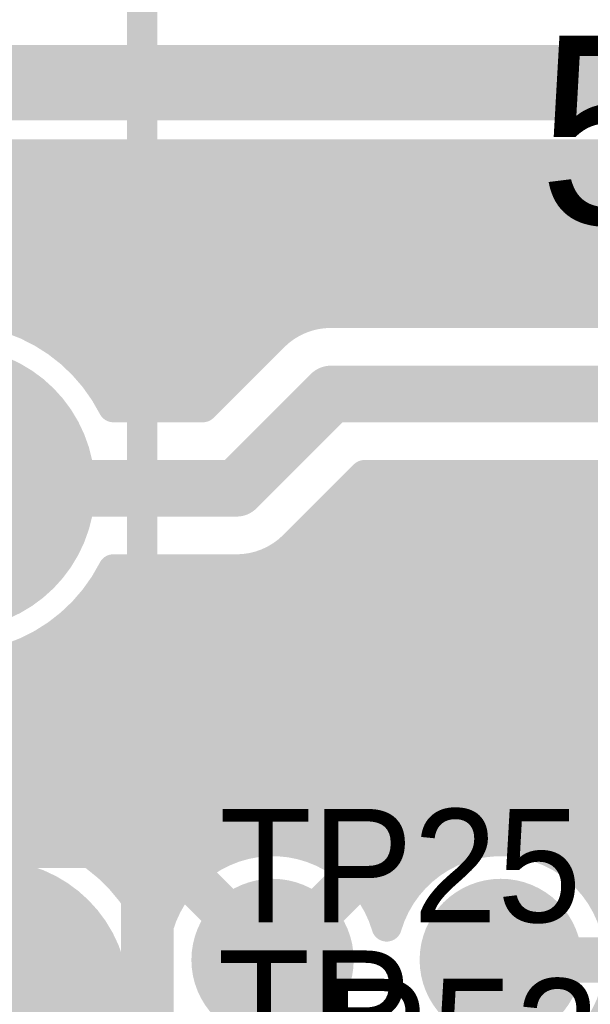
# Model space of a CAD drawing. Extents: x 7.17 to 14.1, y 4 to 11.75.
# Tile 187 of 219: x 11.05 to 11.2, y 8.28 to 8.54. Entities that reach past the tile are written whole.
import ezdxf

# ---------------------------------------------------------------- set-up
doc = ezdxf.new("R2010")
doc.units = 0
doc.layers.get('0').update_dxf_attribs({"linetype": 'CONTINUOUS'})
for name, color, linetype in [('BOTTOMLAYER', 5, 'CONTINUOUS'), ('BOTTOMSOLDER', 6, 'CONTINUOUS'), ('MECHANICAL1', 6, 'CONTINUOUS'), ('MULTILAYER', 9, 'CONTINUOUS'), ('TOPLAYER', 1, 'CONTINUOUS'), ('TOPOVERLAY', 2, 'CONTINUOUS'), ('TOPSOLDER', 216, 'CONTINUOUS')]:
    doc.layers.add(name, color=color, linetype=linetype)

# ---------------------------------------------------------------- blocks, each defined once
blk = doc.blocks.new('RELAY44_23')
at = {"layer": 'BOTTOMSOLDER', "const_width": 0.0375}
blk.add_lwpolyline([(0.68125, 0, 1), (0.71875, 0, 1)], format="xyb", close=True, dxfattribs=at)
at = {"layer": 'MECHANICAL1', "const_width": 0.008}
for points in [[(0.75, -0.05), (0.75, 0.35)], [(-0.05, -0.05), (0.75, -0.05)]]:
    blk.add_lwpolyline(points, dxfattribs=at)
at = {"layer": 'MECHANICAL1', "const_width": 0.004}
blk.add_lwpolyline([(0.748, -0.05, 1), (0.752, -0.05, 1)], format="xyb", close=True, dxfattribs=at)
blk.add_lwpolyline([(0.748, -0.05, 1), (0.752, -0.05, 1)], format="xyb", close=True, dxfattribs=at)
at = {"layer": 'MULTILAYER', "const_width": 0.0335}
blk.add_lwpolyline([(0.68325, 0, 1), (0.71675, 0, 1)], format="xyb", close=True, dxfattribs=at)
at = {"layer": 'TOPOVERLAY', "const_width": 0.008}
for points in [[(0.75, -0.05), (0.75, 0.35)], [(-0.05, -0.05), (0.75, -0.05)]]:
    blk.add_lwpolyline(points, dxfattribs=at)
at = {"layer": 'TOPOVERLAY', "const_width": 0.004}
blk.add_lwpolyline([(0.748, -0.05, 1), (0.752, -0.05, 1)], format="xyb", close=True, dxfattribs=at)
blk.add_lwpolyline([(0.748, -0.05, 1), (0.752, -0.05, 1)], format="xyb", close=True, dxfattribs=at)
at = {"layer": 'TOPSOLDER', "const_width": 0.0375}
blk.add_lwpolyline([(0.68125, 0, 1), (0.71875, 0, 1)], format="xyb", close=True, dxfattribs=at)
blk = doc.blocks.new('TEST_POINT_PAD_3_27')
at = {"layer": 'BOTTOMSOLDER', "const_width": 0.0365}
blk.add_lwpolyline([(-0.01825, 0, 1), (0.01825, 0, 1)], format="xyb", close=True, dxfattribs=at)
at = {"layer": 'MECHANICAL1', "const_width": 0.01}
for points in [[(-0.03937, 0.03937), (-0.03937, -0.03937)], [(0, 0.03937), (-0.03937, 0.03937)], [(0.03937, 0.03937), (0, 0.03937)], [(0.03937, 0.03937), (0.03937, -0.03937)], [(0.03937, -0.03937), (-0.03937, -0.03937)]]:
    blk.add_lwpolyline(points, dxfattribs=at)
at = {"layer": 'MECHANICAL1', "const_width": 0.005}
for points in [[(-0.04187, 0.03937, 1), (-0.03687, 0.03937, 1)], [(-0.04187, 0.03937, 1), (-0.03687, 0.03937, 1)], [(-0.0025, 0.03937, 1), (0.0025, 0.03937, 1)], [(-0.0025, 0.03937, 1), (0.0025, 0.03937, 1)], [(0.03687, 0.03937, 1), (0.04187, 0.03937, 1)], [(0.03687, 0.03937, 1), (0.04187, 0.03937, 1)], [(-0.04187, -0.03937, 1), (-0.03687, -0.03937, 1)], [(-0.04187, -0.03937, 1), (-0.03687, -0.03937, 1)], [(0.03687, -0.03937, 1), (0.04187, -0.03937, 1)], [(0.03687, -0.03937, 1), (0.04187, -0.03937, 1)]]:
    blk.add_lwpolyline(points, format="xyb", close=True, dxfattribs=at)
at = {"layer": 'MULTILAYER', "const_width": 0.0325}
blk.add_lwpolyline([(-0.01625, 0, 1), (0.01625, 0, 1)], format="xyb", close=True, dxfattribs=at)
at = {"layer": 'TOPOVERLAY', "const_width": 0.01}
for points in [[(-0.043307, 0.043307), (-0.043307, -0.043307)], [(0.043307, 0.043307), (-0.043307, 0.043307)], [(0.043307, 0.043307), (0.043307, 0.03937)], [(0.043307, 0.03937), (0.043307, -0.043307)], [(0.043307, -0.043307), (-0.043307, -0.043307)]]:
    blk.add_lwpolyline(points, dxfattribs=at)
at = {"layer": 'TOPOVERLAY', "const_width": 0.005}
for points in [[(-0.045807, 0.043307, 1), (-0.040807, 0.043307, 1)], [(-0.045807, 0.043307, 1), (-0.040807, 0.043307, 1)], [(0.040807, 0.043307, 1), (0.045807, 0.043307, 1)], [(0.040807, 0.043307, 1), (0.045807, 0.043307, 1)], [(0.040807, 0.03937, 1), (0.045807, 0.03937, 1)], [(0.040807, 0.03937, 1), (0.045807, 0.03937, 1)], [(-0.045807, -0.043307, 1), (-0.040807, -0.043307, 1)], [(-0.045807, -0.043307, 1), (-0.040807, -0.043307, 1)], [(0.040807, -0.043307, 1), (0.045807, -0.043307, 1)], [(0.040807, -0.043307, 1), (0.045807, -0.043307, 1)]]:
    blk.add_lwpolyline(points, format="xyb", close=True, dxfattribs=at)
at = {"layer": 'TOPSOLDER', "const_width": 0.0365}
blk.add_lwpolyline([(-0.01825, 0, 1), (0.01825, 0, 1)], format="xyb", close=True, dxfattribs=at)

msp = doc.modelspace()

# ---------------------------------------------------------------- linework, layer by layer
at = {"layer": 'BOTTOMLAYER'}
for points, const_width in [([(10.627904, 8.52), (11.737904, 8.52)], 0.015), ([(10.627904, 8.4985), (11.728998, 8.4985)], 0.008), ([(10.855504, 8.309914), (11.04409, 8.4985)], 0.008), ([(10.876231, 8.4985), (11.049162, 8.325569)], 0.008), ([(11.010582, 8.4985), (11.052073, 8.457009)], 0.008), ([(11.011415, 8.458754), (11.051161, 8.4985)], 0.008), ([(11.017653, 8.4985), (11.079653, 8.4365)], 0.008), ([(11.021479, 8.461747), (11.058232, 8.4985)], 0.008), ([(11.024724, 8.4985), (11.086724, 8.4365)], 0.008), ([(11.029299, 8.462496), (11.065303, 8.4985)], 0.008), ([(11.031795, 8.4985), (11.093796, 8.4365)], 0.008), ([(11.035984, 8.462109), (11.072374, 8.4985)], 0.008), ([(11.038867, 8.4985), (11.098432, 8.438934)], 0.008), ([(11.041904, 8.460959), (11.079445, 8.4985)], 0.008), ([(11.045938, 8.4985), (11.101968, 8.44247)], 0.008), ([(11.04724, 8.459224), (11.086517, 8.4985)], 0.008), ([(11.052089, 8.457001), (11.093588, 8.4985)], 0.008), ([(11.053009, 8.4985), (11.105504, 8.446005)], 0.008), ([(11.056509, 8.45435), (11.100659, 8.4985)], 0.008), ([(11.06008, 8.4985), (11.109039, 8.449541)], 0.008), ([(11.060534, 8.451305), (11.10773, 8.4985)], 0.008), ([(11.064183, 8.447882), (11.114801, 8.4985)], 0.008), ([(11.067151, 8.4985), (11.112575, 8.453076)], 0.008), ([(11.067458, 8.444086), (11.121872, 8.4985)], 0.008), ([(11.07035, 8.439907), (11.128943, 8.4985)], 0.008), ([(11.074014, 8.4365), (11.136014, 8.4985)], 0.008), ([(11.074222, 8.4985), (11.116176, 8.456546)], 0.008), ([(11.081085, 8.4365), (11.143085, 8.4985)], 0.008), ([(11.081293, 8.4985), (11.120472, 8.459321)], 0.008), ([(11.088156, 8.4365), (11.150156, 8.4985)], 0.008), ([(11.088364, 8.4985), (11.125766, 8.461098)], 0.008), ([(11.095228, 8.4365), (11.157227, 8.4985)], 0.008), ([(11.095435, 8.4985), (11.132435, 8.4615)], 0.008), ([(11.102507, 8.4985), (11.139506, 8.4615)], 0.008), ([(11.109578, 8.4985), (11.146578, 8.4615)], 0.008), ([(11.116649, 8.4985), (11.153649, 8.4615)], 0.008), ([(11.12372, 8.4985), (11.16072, 8.4615)], 0.008), ([(11.127117, 8.461319), (11.164299, 8.4985)], 0.008), ([(11.130791, 8.4985), (11.167791, 8.4615)], 0.008), ([(11.13437, 8.4615), (11.17137, 8.4985)], 0.008), ([(11.137862, 8.4985), (11.174862, 8.4615)], 0.008), ([(11.141441, 8.4615), (11.178441, 8.4985)], 0.008), ([(11.144933, 8.4985), (11.181933, 8.4615)], 0.008), ([(11.148512, 8.4615), (11.185512, 8.4985)], 0.008), ([(11.152004, 8.4985), (11.189004, 8.4615)], 0.008), ([(11.155583, 8.4615), (11.192583, 8.4985)], 0.008), ([(11.159075, 8.4985), (11.196075, 8.4615)], 0.008), ([(11.162654, 8.4615), (11.199654, 8.4985)], 0.008), ([(11.166146, 8.4985), (11.203146, 8.4615)], 0.008), ([(11.169725, 8.4615), (11.206725, 8.4985)], 0.008), ([(11.173217, 8.4985), (11.210218, 8.4615)], 0.008), ([(11.176796, 8.4615), (11.213796, 8.4985)], 0.008), ([(11.180289, 8.4985), (11.217289, 8.4615)], 0.008), ([(11.183867, 8.4615), (11.220867, 8.4985)], 0.008), ([(11.18736, 8.4985), (11.22436, 8.4615)], 0.008), ([(11.190938, 8.4615), (11.227939, 8.4985)], 0.008), ([(11.194431, 8.4985), (11.231431, 8.4615)], 0.008), ([(11.19801, 8.4615), (11.23501, 8.4985)], 0.008), ([(11.201502, 8.4985), (11.238502, 8.4615)], 0.008), ([(11.129904, 8.4615), (11.684904, 8.4615)], 0.008), ([(11.095998, 8.4365), (11.114701, 8.455203)], 0.008), ([(11.104904, 8.415), (11.129904, 8.44)], 0.015), ([(11.129904, 8.44), (11.684904, 8.44)], 0.015), ([(11.07226, 8.4365), (11.095998, 8.4365)], 0.008), ([(11.029904, 8.415), (11.104904, 8.415)], 0.015), ([(11.048133, 8.325766), (11.140867, 8.4185)], 0.008), ([(11.05381, 8.324372), (11.147939, 8.4185)], 0.008), ([(11.058936, 8.322427), (11.15501, 8.4185)], 0.008), ([(11.063594, 8.320013), (11.162081, 8.4185)], 0.008), ([(11.067831, 8.317179), (11.169152, 8.4185)], 0.008), ([(11.071676, 8.313953), (11.176223, 8.4185)], 0.008), ([(11.075138, 8.310344), (11.183294, 8.4185)], 0.008), ([(11.078216, 8.306351), (11.190365, 8.4185)], 0.008), ([(11.080893, 8.301957), (11.197436, 8.4185)], 0.008), ([(11.106484, 8.320477), (11.204507, 8.4185)], 0.008), ([(11.114578, 8.3215), (11.211578, 8.4185)], 0.008), ([(11.120107, 8.399797), (11.13881, 8.4185)], 0.008), ([(11.120967, 8.320818), (11.218649, 8.4185)], 0.008), ([(11.126375, 8.319154), (11.225721, 8.4185)], 0.008), ([(11.131057, 8.316765), (11.232792, 8.4185)], 0.008), ([(11.135125, 8.313762), (11.239863, 8.4185)], 0.008), ([(11.138625, 8.310191), (11.246934, 8.4185)], 0.008), ([(11.13881, 8.4185), (11.675998, 8.4185)], 0.008), ([(11.14008, 8.4185), (12.108471, 7.450109)], 0.008), ([(11.141553, 8.306048), (11.254005, 8.4185)], 0.008), ([(11.147151, 8.4185), (12.118707, 7.446944)], 0.008), ([(11.154222, 8.4185), (12.051784, 7.520938)], 0.008), ([(11.160684, 8.318107), (11.261076, 8.4185)], 0.008), ([(11.161293, 8.4185), (12.046559, 7.533235)], 0.008), ([(11.168364, 8.4185), (12.044848, 7.542017)], 0.008), ([(11.170891, 8.321243), (11.268147, 8.4185)], 0.008), ([(11.175435, 8.4185), (12.044557, 7.549378)], 0.008), ([(11.17806, 8.321342), (11.275218, 8.4185)], 0.008), ([(11.182507, 8.4185), (12.045147, 7.55586)], 0.008), ([(11.18396, 8.32017), (11.282289, 8.4185)], 0.008), ([(11.18902, 8.31816), (11.289361, 8.4185)], 0.008), ([(11.189578, 8.4185), (12.046377, 7.5617)], 0.008), ([(11.193417, 8.315486), (11.296432, 8.4185)], 0.008), ([(11.196649, 8.4185), (12.04812, 7.567029)], 0.008), ([(11.197227, 8.312224), (11.303503, 8.4185)], 0.008), ([(11.200472, 8.308399), (11.310574, 8.4185)], 0.008), ([(11.135909, 8.4156), (12.100402, 7.451107)], 0.008), ([(11.132374, 8.412064), (12.093458, 7.45098)], 0.008), ([(11.128838, 8.408528), (12.087271, 7.450095)], 0.008), ([(11.125303, 8.404993), (12.081662, 7.448634)], 0.008), ([(11.121767, 8.401457), (12.076527, 7.446697)], 0.008), ([(11.118115, 8.398038), (12.071805, 7.444349)], 0.008), ([(11.041759, 8.326463), (11.109238, 8.393941)], 0.008), ([(11.108249, 8.393762), (11.181133, 8.320878)], 0.008), ([(11.1137, 8.395382), (11.19413, 8.314952)], 0.008), ([(10.987012, 8.3), (11.080512, 8.3935)], 0.008), ([(10.994083, 8.3), (11.087583, 8.3935)], 0.008), ([(11.025302, 8.324148), (11.094654, 8.3935)], 0.008), ([(11.034398, 8.326173), (11.101725, 8.3935)], 0.008), ([(11.07083, 8.390889), (11.073441, 8.3935)], 0.008), ([(11.07226, 8.3935), (11.104904, 8.3935)], 0.008), ([(11.073156, 8.3935), (11.153523, 8.313132)], 0.008), ([(11.080227, 8.3935), (11.157483, 8.316244)], 0.008), ([(11.087298, 8.3935), (11.162043, 8.318755)], 0.008), ([(11.094369, 8.3935), (11.1673, 8.320569)], 0.008), ([(11.10144, 8.3935), (11.173473, 8.321468)], 0.008), ([(11.07002, 8.389565), (11.15013, 8.309455)], 0.008), ([(11.06708, 8.385433), (11.147314, 8.3052)], 0.008), ([(11.06376, 8.381683), (11.126228, 8.319214)], 0.008), ([(11.060066, 8.378305), (11.116973, 8.321399)], 0.008), ([(10.979941, 8.3), (11.054015, 8.374075)], 0.008), ([(11.055994, 8.375306), (11.110101, 8.321199)], 0.008), ([(11.009871, 8.371931), (11.05975, 8.322052)], 0.008), ([(11.04662, 8.370538), (11.099455, 8.317703)], 0.008), ([(11.051524, 8.372705), (11.104381, 8.319848)], 0.008), ([(11.020416, 8.368457), (11.085792, 8.303082)], 0.008), ([(11.028422, 8.367523), (11.088331, 8.307613)], 0.008), ([(11.035218, 8.367798), (11.091469, 8.311547)], 0.008), ([(11.041219, 8.368867), (11.095172, 8.314915)], 0.008), ([(11.199856, 8.309226), (12.067455, 7.441627)], 0.008), ([(11.143857, 8.301281), (11.146797, 8.30422)], 0.008), ([(11.114447, 8.254543), (11.114447, 8.29)], 0.012), ([(11.174904, 8.215), (11.174904, 8.29)], 0.012)]:
    msp.add_lwpolyline(points, dxfattribs=dict(at, const_width=const_width))
for points, const_width in [([(11.04209, 8.4985, 1), (11.04609, 8.4985, 1)], 0.004), ([(11.043938, 8.4985, 1), (11.047938, 8.4985, 1)], 0.004), ([(11.049161, 8.4985, 1), (11.053161, 8.4985, 1)], 0.004), ([(11.051009, 8.4985, 1), (11.055009, 8.4985, 1)], 0.004), ([(11.056232, 8.4985, 1), (11.060232, 8.4985, 1)], 0.004), ([(11.05808, 8.4985, 1), (11.06208, 8.4985, 1)], 0.004), ([(11.063303, 8.4985, 1), (11.067303, 8.4985, 1)], 0.004), ([(11.065151, 8.4985, 1), (11.069151, 8.4985, 1)], 0.004), ([(11.070374, 8.4985, 1), (11.074374, 8.4985, 1)], 0.004), ([(11.072222, 8.4985, 1), (11.076222, 8.4985, 1)], 0.004), ([(11.077445, 8.4985, 1), (11.081445, 8.4985, 1)], 0.004), ([(11.079293, 8.4985, 1), (11.083293, 8.4985, 1)], 0.004), ([(11.084516, 8.4985, 1), (11.088517, 8.4985, 1)], 0.004), ([(11.086364, 8.4985, 1), (11.090364, 8.4985, 1)], 0.004), ([(11.091588, 8.4985, 1), (11.095588, 8.4985, 1)], 0.004), ([(11.093435, 8.4985, 1), (11.097435, 8.4985, 1)], 0.004), ([(11.098659, 8.4985, 1), (11.102659, 8.4985, 1)], 0.004), ([(11.100506, 8.4985, 1), (11.104506, 8.4985, 1)], 0.004), ([(11.10573, 8.4985, 1), (11.10973, 8.4985, 1)], 0.004), ([(11.107578, 8.4985, 1), (11.111578, 8.4985, 1)], 0.004), ([(11.112801, 8.4985, 1), (11.116801, 8.4985, 1)], 0.004), ([(11.114649, 8.4985, 1), (11.118649, 8.4985, 1)], 0.004), ([(11.119872, 8.4985, 1), (11.123872, 8.4985, 1)], 0.004), ([(11.12172, 8.4985, 1), (11.12572, 8.4985, 1)], 0.004), ([(11.126943, 8.4985, 1), (11.130943, 8.4985, 1)], 0.004), ([(11.128791, 8.4985, 1), (11.132791, 8.4985, 1)], 0.004), ([(11.134014, 8.4985, 1), (11.138014, 8.4985, 1)], 0.004), ([(11.135862, 8.4985, 1), (11.139862, 8.4985, 1)], 0.004), ([(11.141085, 8.4985, 1), (11.145085, 8.4985, 1)], 0.004), ([(11.142933, 8.4985, 1), (11.146933, 8.4985, 1)], 0.004), ([(11.148156, 8.4985, 1), (11.152156, 8.4985, 1)], 0.004), ([(11.150004, 8.4985, 1), (11.154004, 8.4985, 1)], 0.004), ([(11.155228, 8.4985, 1), (11.159228, 8.4985, 1)], 0.004), ([(11.157075, 8.4985, 1), (11.161075, 8.4985, 1)], 0.004), ([(11.162299, 8.4985, 1), (11.166299, 8.4985, 1)], 0.004), ([(11.164146, 8.4985, 1), (11.168146, 8.4985, 1)], 0.004), ([(11.16937, 8.4985, 1), (11.17337, 8.4985, 1)], 0.004), ([(11.171217, 8.4985, 1), (11.175218, 8.4985, 1)], 0.004), ([(11.176441, 8.4985, 1), (11.180441, 8.4985, 1)], 0.004), ([(11.178289, 8.4985, 1), (11.182289, 8.4985, 1)], 0.004), ([(11.183512, 8.4985, 1), (11.187512, 8.4985, 1)], 0.004), ([(11.18536, 8.4985, 1), (11.18936, 8.4985, 1)], 0.004), ([(11.190583, 8.4985, 1), (11.194583, 8.4985, 1)], 0.004), ([(11.192431, 8.4985, 1), (11.196431, 8.4985, 1)], 0.004), ([(11.197654, 8.4985, 1), (11.201654, 8.4985, 1)], 0.004), ([(11.199502, 8.4985, 1), (11.203502, 8.4985, 1)], 0.004), ([(11.127904, 8.4615, 1), (11.131904, 8.4615, 1)], 0.004), ([(11.127904, 8.4615, 1), (11.131904, 8.4615, 1)], 0.004), ([(11.127904, 8.4615, 1), (11.131904, 8.4615, 1)], 0.004), ([(11.130435, 8.4615, 1), (11.134435, 8.4615, 1)], 0.004), ([(11.13237, 8.4615, 1), (11.13637, 8.4615, 1)], 0.004), ([(11.137507, 8.4615, 1), (11.141507, 8.4615, 1)], 0.004), ([(11.139441, 8.4615, 1), (11.143441, 8.4615, 1)], 0.004), ([(11.144578, 8.4615, 1), (11.148578, 8.4615, 1)], 0.004), ([(11.146512, 8.4615, 1), (11.150512, 8.4615, 1)], 0.004), ([(11.151649, 8.4615, 1), (11.155649, 8.4615, 1)], 0.004), ([(11.153583, 8.4615, 1), (11.157583, 8.4615, 1)], 0.004), ([(11.15872, 8.4615, 1), (11.16272, 8.4615, 1)], 0.004), ([(11.160654, 8.4615, 1), (11.164654, 8.4615, 1)], 0.004), ([(11.165791, 8.4615, 1), (11.169791, 8.4615, 1)], 0.004), ([(11.167725, 8.4615, 1), (11.171725, 8.4615, 1)], 0.004), ([(11.172862, 8.4615, 1), (11.176862, 8.4615, 1)], 0.004), ([(11.174796, 8.4615, 1), (11.178796, 8.4615, 1)], 0.004), ([(11.179933, 8.4615, 1), (11.183933, 8.4615, 1)], 0.004), ([(11.181867, 8.4615, 1), (11.185867, 8.4615, 1)], 0.004), ([(11.187004, 8.4615, 1), (11.191004, 8.4615, 1)], 0.004), ([(11.188939, 8.4615, 1), (11.192939, 8.4615, 1)], 0.004), ([(11.194075, 8.4615, 1), (11.198075, 8.4615, 1)], 0.004), ([(11.19601, 8.4615, 1), (11.20001, 8.4615, 1)], 0.004), ([(11.04524, 8.459224, 1), (11.04924, 8.459224, 1)], 0.004), ([(11.118472, 8.459321, 1), (11.122472, 8.459321, 1)], 0.004), ([(11.123766, 8.461098, 1), (11.127766, 8.461098, 1)], 0.004), ([(11.125117, 8.461319, 1), (11.129117, 8.461319, 1)], 0.004), ([(11.050073, 8.457009, 1), (11.054073, 8.457009, 1)], 0.004), ([(11.050089, 8.457001, 1), (11.054089, 8.457001, 1)], 0.004), ([(11.114176, 8.456546, 1), (11.118176, 8.456546, 1)], 0.004), ([(11.054509, 8.45435, 1), (11.058509, 8.45435, 1)], 0.004), ([(11.112701, 8.455203, 1), (11.116701, 8.455203, 1)], 0.004), ([(11.112701, 8.455203, 1), (11.116701, 8.455203, 1)], 0.004), ([(11.112701, 8.455203, 1), (11.116701, 8.455203, 1)], 0.004), ([(11.058534, 8.451305, 1), (11.062534, 8.451305, 1)], 0.004), ([(11.110575, 8.453076, 1), (11.114575, 8.453076, 1)], 0.004), ([(11.107039, 8.449541, 1), (11.111039, 8.449541, 1)], 0.004), ([(11.062183, 8.447882, 1), (11.066183, 8.447882, 1)], 0.004), ([(11.103504, 8.446005, 1), (11.107504, 8.446005, 1)], 0.004), ([(11.065458, 8.444086, 1), (11.069458, 8.444086, 1)], 0.004), ([(11.126154, 8.44, 1), (11.133654, 8.44, 1)], 0.0075), ([(11.126154, 8.44, 1), (11.133654, 8.44, 1)], 0.0075), ([(11.099968, 8.44247, 1), (11.103968, 8.44247, 1)], 0.004), ([(11.06835, 8.439907, 1), (11.07235, 8.439907, 1)], 0.004), ([(11.096433, 8.438934, 1), (11.100433, 8.438934, 1)], 0.004), ([(11.07026, 8.4365, 1), (11.07426, 8.4365, 1)], 0.004), ([(11.07026, 8.4365, 1), (11.07426, 8.4365, 1)], 0.004), ([(11.072014, 8.4365, 1), (11.076014, 8.4365, 1)], 0.004), ([(11.077653, 8.4365, 1), (11.081653, 8.4365, 1)], 0.004), ([(11.079085, 8.4365, 1), (11.083085, 8.4365, 1)], 0.004), ([(11.084724, 8.4365, 1), (11.088724, 8.4365, 1)], 0.004), ([(11.086156, 8.4365, 1), (11.090156, 8.4365, 1)], 0.004), ([(11.091795, 8.4365, 1), (11.095795, 8.4365, 1)], 0.004), ([(11.093227, 8.4365, 1), (11.097228, 8.4365, 1)], 0.004), ([(11.093998, 8.4365, 1), (11.097998, 8.4365, 1)], 0.004), ([(11.093998, 8.4365, 1), (11.097998, 8.4365, 1)], 0.004), ([(11.101154, 8.415, 1), (11.108654, 8.415, 1)], 0.0075), ([(11.101154, 8.415, 1), (11.108654, 8.415, 1)], 0.0075), ([(11.13681, 8.4185, 1), (11.14081, 8.4185, 1)], 0.004), ([(11.13681, 8.4185, 1), (11.14081, 8.4185, 1)], 0.004), ([(11.13808, 8.4185, 1), (11.14208, 8.4185, 1)], 0.004), ([(11.138867, 8.4185, 1), (11.142867, 8.4185, 1)], 0.004), ([(11.145151, 8.4185, 1), (11.149151, 8.4185, 1)], 0.004), ([(11.145938, 8.4185, 1), (11.149938, 8.4185, 1)], 0.004), ([(11.152222, 8.4185, 1), (11.156222, 8.4185, 1)], 0.004), ([(11.15301, 8.4185, 1), (11.15701, 8.4185, 1)], 0.004), ([(11.159293, 8.4185, 1), (11.163293, 8.4185, 1)], 0.004), ([(11.160081, 8.4185, 1), (11.164081, 8.4185, 1)], 0.004), ([(11.166364, 8.4185, 1), (11.170364, 8.4185, 1)], 0.004), ([(11.167152, 8.4185, 1), (11.171152, 8.4185, 1)], 0.004), ([(11.173435, 8.4185, 1), (11.177435, 8.4185, 1)], 0.004), ([(11.174223, 8.4185, 1), (11.178223, 8.4185, 1)], 0.004), ([(11.180506, 8.4185, 1), (11.184506, 8.4185, 1)], 0.004), ([(11.181294, 8.4185, 1), (11.185294, 8.4185, 1)], 0.004), ([(11.187578, 8.4185, 1), (11.191578, 8.4185, 1)], 0.004), ([(11.188365, 8.4185, 1), (11.192365, 8.4185, 1)], 0.004), ([(11.194649, 8.4185, 1), (11.198649, 8.4185, 1)], 0.004), ([(11.195436, 8.4185, 1), (11.199436, 8.4185, 1)], 0.004), ([(11.133909, 8.4156, 1), (11.137909, 8.4156, 1)], 0.004), ([(11.130374, 8.412064, 1), (11.134374, 8.412064, 1)], 0.004), ([(11.126838, 8.408528, 1), (11.130838, 8.408528, 1)], 0.004), ([(11.123303, 8.404993, 1), (11.127303, 8.404993, 1)], 0.004), ([(11.119767, 8.401457, 1), (11.123767, 8.401457, 1)], 0.004), ([(11.118107, 8.399797, 1), (11.122107, 8.399797, 1)], 0.004), ([(11.118107, 8.399797, 1), (11.122107, 8.399797, 1)], 0.004), ([(11.118107, 8.399797, 1), (11.122107, 8.399797, 1)], 0.004), ([(11.116115, 8.398038, 1), (11.120115, 8.398038, 1)], 0.004), ([(11.106249, 8.393762, 1), (11.110249, 8.393762, 1)], 0.004), ([(11.107238, 8.393941, 1), (11.111238, 8.393941, 1)], 0.004), ([(11.1117, 8.395382, 1), (11.1157, 8.395382, 1)], 0.004), ([(11.07026, 8.3935, 1), (11.07426, 8.3935, 1)], 0.004), ([(11.07026, 8.3935, 1), (11.07426, 8.3935, 1)], 0.004), ([(11.071156, 8.3935, 1), (11.075156, 8.3935, 1)], 0.004), ([(11.071441, 8.3935, 1), (11.075441, 8.3935, 1)], 0.004), ([(11.078227, 8.3935, 1), (11.082227, 8.3935, 1)], 0.004), ([(11.078512, 8.3935, 1), (11.082512, 8.3935, 1)], 0.004), ([(11.085298, 8.3935, 1), (11.089298, 8.3935, 1)], 0.004), ([(11.085583, 8.3935, 1), (11.089583, 8.3935, 1)], 0.004), ([(11.092369, 8.3935, 1), (11.096369, 8.3935, 1)], 0.004), ([(11.092654, 8.3935, 1), (11.096654, 8.3935, 1)], 0.004), ([(11.09944, 8.3935, 1), (11.10344, 8.3935, 1)], 0.004), ([(11.099725, 8.3935, 1), (11.103725, 8.3935, 1)], 0.004), ([(11.102904, 8.3935, 1), (11.106904, 8.3935, 1)], 0.004), ([(11.102904, 8.3935, 1), (11.106904, 8.3935, 1)], 0.004), ([(11.102904, 8.3935, 1), (11.106904, 8.3935, 1)], 0.004), ([(11.06802, 8.389565, 1), (11.07202, 8.389565, 1)], 0.004), ([(11.068829, 8.390889, 1), (11.072829, 8.390889, 1)], 0.004), ([(11.06508, 8.385433, 1), (11.06908, 8.385433, 1)], 0.004), ([(11.06176, 8.381683, 1), (11.06576, 8.381683, 1)], 0.004), ([(11.058066, 8.378305, 1), (11.062066, 8.378305, 1)], 0.004), ([(11.052015, 8.374075, 1), (11.056015, 8.374075, 1)], 0.004), ([(11.053994, 8.375306, 1), (11.057994, 8.375306, 1)], 0.004), ([(11.04462, 8.370538, 1), (11.04862, 8.370538, 1)], 0.004), ([(11.049524, 8.372705, 1), (11.053524, 8.372705, 1)], 0.004), ([(11.046133, 8.325766, 1), (11.050133, 8.325766, 1)], 0.004), ([(11.047162, 8.325569, 1), (11.051162, 8.325569, 1)], 0.004), ([(11.05181, 8.324372, 1), (11.05581, 8.324372, 1)], 0.004), ([(11.056936, 8.322427, 1), (11.060936, 8.322427, 1)], 0.004), ([(11.05775, 8.322052, 1), (11.06175, 8.322052, 1)], 0.004), ([(11.108101, 8.321199, 1), (11.112101, 8.321199, 1)], 0.004), ([(11.112578, 8.3215, 1), (11.116578, 8.3215, 1)], 0.004), ([(11.114973, 8.321399, 1), (11.118973, 8.321399, 1)], 0.004), ([(11.118967, 8.320818, 1), (11.122967, 8.320818, 1)], 0.004), ([(11.1653, 8.320569, 1), (11.1693, 8.320569, 1)], 0.004), ([(11.16889, 8.321243, 1), (11.17289, 8.321243, 1)], 0.004), ([(11.171473, 8.321468, 1), (11.175472, 8.321468, 1)], 0.004), ([(11.17606, 8.321342, 1), (11.18006, 8.321342, 1)], 0.004), ([(11.179133, 8.320878, 1), (11.183133, 8.320878, 1)], 0.004), ([(11.061594, 8.320013, 1), (11.065594, 8.320013, 1)], 0.004), ([(11.102381, 8.319848, 1), (11.106381, 8.319848, 1)], 0.004), ([(11.104484, 8.320477, 1), (11.108484, 8.320477, 1)], 0.004), ([(11.124228, 8.319214, 1), (11.128229, 8.319214, 1)], 0.004), ([(11.124375, 8.319154, 1), (11.128375, 8.319154, 1)], 0.004), ([(11.158684, 8.318107, 1), (11.162684, 8.318107, 1)], 0.004), ([(11.160043, 8.318755, 1), (11.164043, 8.318755, 1)], 0.004), ([(11.18196, 8.32017, 1), (11.18596, 8.32017, 1)], 0.004), ([(11.18702, 8.31816, 1), (11.19102, 8.31816, 1)], 0.004), ([(11.065831, 8.317179, 1), (11.069831, 8.317179, 1)], 0.004), ([(11.097454, 8.317703, 1), (11.101454, 8.317703, 1)], 0.004), ([(11.129057, 8.316765, 1), (11.133057, 8.316765, 1)], 0.004), ([(11.155483, 8.316244, 1), (11.159483, 8.316244, 1)], 0.004), ([(11.191417, 8.315486, 1), (11.195417, 8.315486, 1)], 0.004), ([(11.069676, 8.313953, 1), (11.073676, 8.313953, 1)], 0.004), ([(11.093172, 8.314915, 1), (11.097172, 8.314915, 1)], 0.004), ([(11.133125, 8.313762, 1), (11.137125, 8.313762, 1)], 0.004), ([(11.151523, 8.313132, 1), (11.155523, 8.313132, 1)], 0.004), ([(11.19213, 8.314952, 1), (11.19613, 8.314952, 1)], 0.004), ([(11.073138, 8.310344, 1), (11.077138, 8.310344, 1)], 0.004), ([(11.089469, 8.311547, 1), (11.093469, 8.311547, 1)], 0.004), ([(11.136625, 8.310191, 1), (11.140625, 8.310191, 1)], 0.004), ([(11.195227, 8.312224, 1), (11.199227, 8.312224, 1)], 0.004), ([(11.086331, 8.307613, 1), (11.090331, 8.307613, 1)], 0.004), ([(11.14813, 8.309455, 1), (11.15213, 8.309455, 1)], 0.004), ([(11.197856, 8.309226, 1), (11.201856, 8.309226, 1)], 0.004), ([(11.198472, 8.308399, 1), (11.202472, 8.308399, 1)], 0.004), ([(11.076216, 8.306351, 1), (11.080217, 8.306351, 1)], 0.004), ([(11.139553, 8.306048, 1), (11.143553, 8.306048, 1)], 0.004), ([(11.145314, 8.3052, 1), (11.149314, 8.3052, 1)], 0.004), ([(11.083792, 8.303082, 1), (11.087792, 8.303082, 1)], 0.004), ([(11.144796, 8.30422, 1), (11.148796, 8.30422, 1)], 0.004), ([(11.078893, 8.301957, 1), (11.082893, 8.301957, 1)], 0.004), ([(11.141858, 8.301281, 1), (11.145857, 8.301281, 1)], 0.004), ([(11.142675, 8.298859, 1), (11.146676, 8.298859, 1)], 0.004), ([(11.142675, 8.298859, 1), (11.146676, 8.298859, 1)], 0.004), ([(11.081538, 8.296073, 1), (11.085538, 8.296073, 1)], 0.004), ([(11.081538, 8.296073, 1), (11.085538, 8.296073, 1)], 0.004), ([(11.111447, 8.29, 1), (11.117447, 8.29, 1)], 0.006), ([(11.171904, 8.29, 1), (11.177904, 8.29, 1)], 0.006)]:
    msp.add_lwpolyline(points, format="xyb", close=True, dxfattribs=dict(at, const_width=const_width))
at = {"layer": 'BOTTOMLAYER', "const_width": 0.008}
for points in [[(11.07226, 8.3935, -4.179332), (11.07226, 8.4365)], [(11.114701, 8.455203, -0.198912), (11.129904, 8.4615)], [(11.114701, 8.455203, -0.198912), (11.129904, 8.4615)], [(11.120107, 8.399797, -0.198912), (11.104904, 8.3935)], [(11.120107, 8.399797, -0.198912), (11.104904, 8.3935)], [(10.997925, 8.3, -0.663796), (11.083538, 8.296073)], [(11.083538, 8.296073, -0.785157), (11.144675, 8.298859)], [(11.144675, 8.298859, -0.866726), (11.206404, 8.29)], [(11.206404, 8.29, -0.224378), (11.194904, 8.265664)]]:
    msp.add_lwpolyline(points, format="xyb", dxfattribs=at)
at = {"layer": 'BOTTOMSOLDER', "const_width": 0.0215}
for points in [[(11.103697, 8.29, 1), (11.125197, 8.29, 1)], [(11.164154, 8.29, 1), (11.185654, 8.29, 1)]]:
    msp.add_lwpolyline(points, format="xyb", close=True, dxfattribs=at)
at = {"layer": 'TOPLAYER'}
for points, const_width in [([(10.739904, 8.525), (11.739904, 8.525)], 0.015), ([(10.914904, 8.5), (11.704904, 8.5)], 0.015), ([(10.979447, 8.36), (11.559447, 8.36)], 0.025), ([(11.009447, 8.33), (11.074447, 8.33)], 0.012), ([(11.074447, 8.33), (11.114447, 8.29)], 0.012), ([(11.114447, 8.29), (11.154447, 8.33)], 0.012), ([(11.154447, 8.33), (11.379447, 8.33)], 0.012), ([(11.174447, 8.289543), (11.174904, 8.29)], 0.012), ([(11.174904, 8.29), (11.279447, 8.29)], 0.012), ([(11.174447, 8.114086), (11.174447, 8.289543)], 0.012)]:
    msp.add_lwpolyline(points, dxfattribs=dict(at, const_width=const_width))
at = {"layer": 'TOPLAYER', "const_width": 0.006}
for points in [[(11.071447, 8.33, 1), (11.077447, 8.33, 1)], [(11.071447, 8.33, 1), (11.077447, 8.33, 1)], [(11.151447, 8.33, 1), (11.157447, 8.33, 1)], [(11.151447, 8.33, 1), (11.157447, 8.33, 1)], [(11.111447, 8.29, 1), (11.117447, 8.29, 1)], [(11.111447, 8.29, 1), (11.117447, 8.29, 1)], [(11.171904, 8.29, 1), (11.177904, 8.29, 1)], [(11.171904, 8.29, 1), (11.177904, 8.29, 1)], [(11.171447, 8.289543, 1), (11.177447, 8.289543, 1)], [(11.171447, 8.289543, 1), (11.177447, 8.289543, 1)]]:
    msp.add_lwpolyline(points, format="xyb", close=True, dxfattribs=at)
at = {"layer": 'TOPSOLDER', "const_width": 0.0215}
for points in [[(11.103697, 8.29, 1), (11.125197, 8.29, 1)], [(11.164154, 8.29, 1), (11.185654, 8.29, 1)]]:
    msp.add_lwpolyline(points, format="xyb", close=True, dxfattribs=at)

# ---------------------------------------------------------------- block references
msp.add_blockref('RELAY44_23', (10.329904, 8.415))
at = {"rotation": 180}
msp.add_blockref('TEST_POINT_PAD_3_27', (11.039904, 8.28), dxfattribs=at)

# ---------------------------------------------------------------- texts
at = {"layer": 'MECHANICAL1'}
msp.add_text('TP', height=0.03, dxfattribs=at).set_placement((11.099904, 8.2625))
at = {"layer": 'TOPOVERLAY'}
for s, height, p in [('504KK', 0.05, (11.184904, 8.485)), ('TP25', 0.03, (11.100361, 8.3)), ('R52', 0.03, (11.127404, 8.255))]:
    msp.add_text(s, height=height, dxfattribs=at).set_placement(p)

doc.saveas('drawing.dxf')
